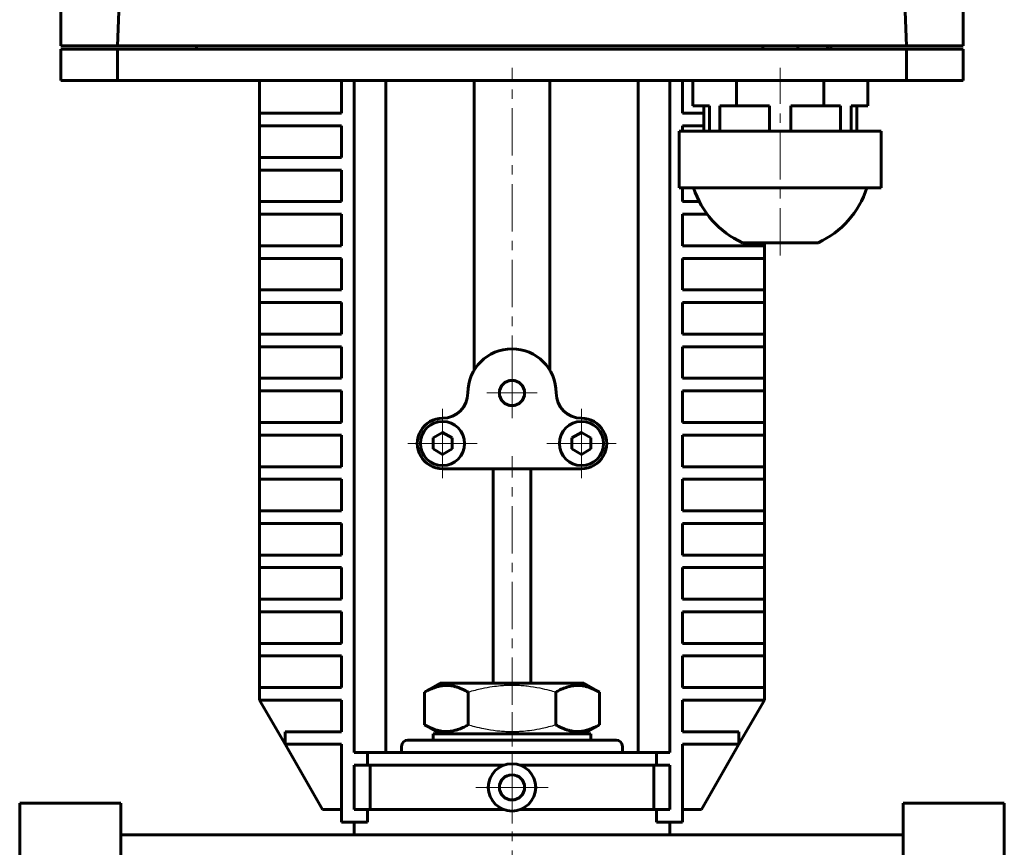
# Model space of a CAD drawing. Header units: millimetres. Extents: x -82 to 82, y -208 to 208.
# Tile 2 of 3: x -78 to 78, y -66 to 65. Entities that reach past the tile are written whole.
import ezdxf

# ---------------------------------------------------------------- set-up
doc = ezdxf.new("R2010")
doc.units = ezdxf.units.MM
for name, pattern in [('K5LT-1', [0]), ('K5LT_AXLED', [12, 7.5, -1.5, 1.5, -1.5]), ('K5LT_BASIC', [0])]:
    doc.linetypes.add(name, pattern=pattern)
doc.layers.add('Системный слой (1)', color=7, linetype='Continuous', true_color=0x6c6c6c)

# ---------------------------------------------------------------- blocks, each defined once
blk = doc.blocks.new('U17')
at = {"layer": 'Системный слой (1)', "color": 143, "linetype": 'K5LT_BASIC', "lineweight": 60, "true_color": 0x33acca}
for p, q in [((-17.5, -51.25), (-17.5, -50.25)), ((-17.5, -168.25), (-17.5, -145.25))]:
    blk.add_line(p, q, dxfattribs=at)
blk = doc.blocks.new('U18')
at = {"layer": 'Системный слой (1)', "color": 143, "linetype": 'K5LT_BASIC', "lineweight": 60, "true_color": 0x33acca}
for p, q in [((17.5, -51.25), (17.5, -50.25)), ((17.5, -168.25), (17.5, -145.25))]:
    blk.add_line(p, q, dxfattribs=at)
blk = doc.blocks.new('U19')
at = {"layer": 'Системный слой (1)', "color": 30, "linetype": 'K5LT_AXLED', "lineweight": 18, "true_color": 0xff8000}
for q in [(-11, 3.25), (-16.5, -2.25), (-5.5, -2.25), (-11, -7.75)]:
    blk.add_line((-11, -2.25), q, dxfattribs=at)
blk = doc.blocks.new('U20')
at = {"layer": 'Системный слой (1)', "color": 30, "linetype": 'K5LT_AXLED', "lineweight": 18, "true_color": 0xff8000}
for q in [(0, -51), (-5.75, -56.75), (5.75, -56.75), (0, -62.5)]:
    blk.add_line((0, -56.75), q, dxfattribs=at)
blk = doc.blocks.new('U21')
at = {"layer": 'Системный слой (1)', "color": 30, "linetype": 'K5LT_AXLED', "lineweight": 18, "true_color": 0xff8000}
for q in [(0, 9.75), (-4, 5.75), (4, 5.75), (0, 1.75)]:
    blk.add_line((0, 5.75), q, dxfattribs=at)
blk = doc.blocks.new('U22')
at = {"layer": 'Системный слой (1)', "color": 30, "linetype": 'K5LT_AXLED', "lineweight": 18, "true_color": 0xff8000}
for q in [(11, 3.25), (5.5, -2.25), (16.5, -2.25), (11, -7.75)]:
    blk.add_line((11, -2.25), q, dxfattribs=at)

msp = doc.modelspace()

# ---------------------------------------------------------------- linework, layer by layer
at = {"layer": 'Системный слой (1)', "color": 143, "linetype": 'K5LT_BASIC', "lineweight": 60, "true_color": 0x33acca}
for p, q in [((-62.5, 60.75), (-61.44, 91.1)), ((62.5, 60.75), (61.44, 91.1)), ((-71.5, 75.75), (-71.5, 60.75)), ((71.5, 75.75), (71.5, 60.75)), ((-69, 60.75), (-71.5, 60.75)), ((-71.5, 60.25), (-71.5, 55.25)), ((-69, 60.25), (-71.5, 60.25)), ((-65, 60.75), (-69, 60.75)), ((-65, 60.25), (-69, 60.25)), ((-65, 60.75), (-62.5, 60.75)), ((-62.5, 60.25), (-65, 60.25)), ((-57.5, 60.75), (-62.5, 60.75)), ((-62.5, 60.25), (-62.5, 55.25)), ((-62.5, 60.25), (-62.5, 55.25)), ((-57.5, 60.25), (-62.5, 60.25)), ((57.5, 60.75), (-57.5, 60.75)), ((57.5, 60.25), (-57.5, 60.25)), ((-50, 60.75), (-50, 60.25)), ((39.72, 60.75), (39.72, 60.25)), ((45.28, 60.75), (45.28, 60.25)), ((50, 60.75), (50, 60.25)), ((50.5, 60.75), (50.5, 60.25)), ((62.5, 60.75), (57.5, 60.75)), ((62.5, 60.25), (57.5, 60.25)), ((65, 60.75), (62.5, 60.75)), ((62.5, 60.25), (62.5, 55.25)), ((65, 60.25), (62.5, 60.25)), ((62.5, 60.25), (62.5, 55.25)), ((69, 60.75), (65, 60.75)), ((69, 60.25), (65, 60.25)), ((71.5, 60.75), (69, 60.75)), ((71.5, 60.25), (69, 60.25)), ((71.5, 60.25), (71.5, 55.25)), ((-69, 55.25), (-71.5, 55.25)), ((-65, 55.25), (-69, 55.25)), ((-62.5, 55.25), (-65, 55.25)), ((-57.5, 55.25), (-62.5, 55.25)), ((57.5, 55.25), (-57.5, 55.25)), ((-40, 50.07), (-40, 55.25)), ((-27, 50.07), (-27, 55.25)), ((-25, 55.25), (-25, -51.25)), ((-20, 55.25), (-20, -51.25)), ((-6, 9.36), (-6, 55.25)), ((6, 9.36), (6, 55.25)), ((20, 55.25), (20, -51.25)), ((25, 55.25), (25, -51.25)), ((27, 50.07), (27, 55.25)), ((28.64, 51.25), (28.64, 55.25)), ((35.57, 51.25), (35.57, 55.25)), ((49.43, 51.25), (49.43, 55.25)), ((56.36, 51.25), (56.36, 55.25)), ((62.5, 55.25), (57.5, 55.25)), ((65, 55.25), (62.5, 55.25)), ((69, 55.25), (65, 55.25)), ((71.5, 55.25), (69, 55.25)), ((-40, 50.07), (-38, 50.07)), ((-40, 48.07), (-40, 50.07)), ((-38, 50.07), (-27, 50.07)), ((30.38, 50.07), (27, 50.07)), ((31.27, 51.25), (28.64, 51.25)), ((30.38, 51.25), (30.38, 47.25)), ((31.27, 51.25), (31.27, 47.25)), ((35.57, 51.25), (32.95, 51.25)), ((32.95, 51.25), (32.95, 47.25)), ((40.82, 51.25), (35.57, 51.25)), ((40.82, 51.25), (40.82, 47.25)), ((49.43, 51.25), (44.18, 51.25)), ((44.18, 51.25), (44.18, 47.25)), ((52.05, 51.25), (49.43, 51.25)), ((52.05, 51.25), (52.05, 47.25)), ((53.73, 51.25), (53.73, 47.25)), ((56.36, 51.25), (53.73, 51.25)), ((54.62, 51.25), (54.62, 47.25)), ((-40, 43.07), (-40, 48.07)), ((-38, 48.07), (-40, 48.07)), ((-27, 48.07), (-38, 48.07)), ((-27, 43.07), (-27, 48.07)), ((26.5, 47.25), (29, 47.25)), ((26.5, 47.25), (26.5, 38.25)), ((27, 48.07), (30.38, 48.07)), ((27, 47.25), (27, 48.07)), ((29, 47.25), (40, 47.25)), ((40, 47.25), (45, 47.25)), ((45, 47.25), (56, 47.25)), ((56, 47.25), (58.5, 47.25)), ((58.5, 47.25), (58.5, 38.25)), ((-40, 43.07), (-38, 43.07)), ((-40, 41.07), (-40, 43.07)), ((-38, 43.07), (-27, 43.07)), ((-38, 41.07), (-40, 41.07)), ((-40, 36.07), (-40, 41.07)), ((-27, 41.07), (-38, 41.07)), ((-27, 36.07), (-27, 41.07)), ((29, 38.25), (26.5, 38.25)), ((27, 36.07), (27, 38.25)), ((40, 38.25), (29, 38.25)), ((45, 38.25), (40, 38.25)), ((56, 38.25), (45, 38.25)), ((58.5, 38.25), (56, 38.25)), ((-40, 36.07), (-38, 36.07)), ((-40, 34.07), (-40, 36.07)), ((-38, 36.07), (-27, 36.07)), ((29.68, 36.07), (27, 36.07)), ((-38, 34.07), (-40, 34.07)), ((-40, 29.07), (-40, 34.07)), ((-27, 34.07), (-38, 34.07)), ((-27, 29.07), (-27, 34.07)), ((27, 29.07), (27, 34.07)), ((27, 34.07), (30.93, 34.07)), ((-40, 27.07), (-40, 29.07)), ((-40, 29.07), (-38, 29.07)), ((-38, 29.07), (-27, 29.07)), ((38, 29.07), (27, 29.07)), ((36.5, 29.56), (42.5, 29.56)), ((38, 29.07), (40, 29.07)), ((40, 29.07), (40, 29.56)), ((40, 27.07), (40, 29.07)), ((42.5, 29.56), (48.5, 29.56)), ((-40, 22.07), (-40, 27.07)), ((-38, 27.07), (-40, 27.07)), ((-27, 27.07), (-38, 27.07)), ((-27, 22.07), (-27, 27.07)), ((27, 22.07), (27, 27.07)), ((27, 27.07), (38, 27.07)), ((40, 27.07), (38, 27.07)), ((40, 22.07), (40, 27.07)), ((-40, 22.07), (-38, 22.07)), ((-40, 20.07), (-40, 22.07)), ((-38, 22.07), (-27, 22.07)), ((38, 22.07), (27, 22.07)), ((38, 22.07), (40, 22.07)), ((40, 20.07), (40, 22.07)), ((-38, 20.07), (-40, 20.07)), ((-40, 15.07), (-40, 20.07)), ((-27, 20.07), (-38, 20.07)), ((-27, 15.07), (-27, 20.07)), ((27, 20.07), (38, 20.07)), ((27, 15.07), (27, 20.07)), ((40, 20.07), (38, 20.07)), ((40, 15.07), (40, 20.07)), ((-40, 13.07), (-40, 15.07)), ((-40, 15.07), (-38, 15.07)), ((-38, 15.07), (-27, 15.07)), ((38, 15.07), (27, 15.07)), ((38, 15.07), (40, 15.07)), ((40, 13.07), (40, 15.07)), ((-40, 8.07), (-40, 13.07)), ((-38, 13.07), (-40, 13.07)), ((-27, 13.07), (-38, 13.07)), ((-27, 8.07), (-27, 13.07)), ((27, 13.07), (38, 13.07)), ((27, 8.07), (27, 13.07)), ((40, 13.07), (38, 13.07)), ((40, 8.07), (40, 13.07)), ((-40, 8.07), (-38, 8.07)), ((-40, 6.07), (-40, 8.07)), ((-38, 8.07), (-27, 8.07)), ((38, 8.07), (27, 8.07)), ((38, 8.07), (40, 8.07)), ((40, 6.07), (40, 8.07)), ((-40, 1.07), (-40, 6.07)), ((-38, 6.07), (-40, 6.07)), ((-27, 6.07), (-38, 6.07)), ((-27, 1.07), (-27, 6.07)), ((27, 6.07), (38, 6.07)), ((27, 1.07), (27, 6.07)), ((40, 6.07), (38, 6.07)), ((40, 1.07), (40, 6.07)), ((-40, -0.93), (-40, 1.07)), ((-40, 1.07), (-38, 1.07)), ((-38, 1.07), (-27, 1.07)), ((38, 1.07), (27, 1.07)), ((38, 1.07), (40, 1.07)), ((40, -0.93), (40, 1.07)), ((-38, -0.93), (-40, -0.93)), ((-40, -5.93), (-40, -0.93)), ((-27, -0.93), (-38, -0.93)), ((-27, -5.93), (-27, -0.93)), ((-11, -0.52), (-12.5, -1.38)), ((-12.5, -1.38), (-12.5, -3.12)), ((-9.5, -1.38), (-11, -0.52)), ((-9.5, -3.12), (-9.5, -1.38)), ((11, -0.52), (9.5, -1.38)), ((9.5, -1.38), (9.5, -3.12)), ((12.5, -1.38), (11, -0.52)), ((12.5, -3.12), (12.5, -1.38)), ((27, -0.93), (38, -0.93)), ((27, -5.93), (27, -0.93)), ((40, -0.93), (38, -0.93)), ((40, -5.93), (40, -0.93)), ((-12.5, -3.12), (-11, -3.98)), ((-11, -3.98), (-9.5, -3.12)), ((9.5, -3.12), (11, -3.98)), ((11, -3.98), (12.5, -3.12)), ((-40, -5.93), (-38, -5.93)), ((-40, -7.93), (-40, -5.93)), ((-38, -5.93), (-27, -5.93)), ((38, -5.93), (27, -5.93)), ((38, -5.93), (40, -5.93)), ((40, -7.93), (40, -5.93)), ((-11, -6.25), (11, -6.25)), ((-3, -40.25), (-3, -6.25)), ((3, -40.25), (3, -6.25)), ((-40, -12.93), (-40, -7.93)), ((-38, -7.93), (-40, -7.93)), ((-27, -7.93), (-38, -7.93)), ((-27, -12.93), (-27, -7.93)), ((27, -12.93), (27, -7.93)), ((27, -7.93), (38, -7.93)), ((40, -7.93), (38, -7.93)), ((40, -12.93), (40, -7.93)), ((-40, -14.93), (-40, -12.93)), ((-40, -12.93), (-38, -12.93)), ((-38, -12.93), (-27, -12.93)), ((38, -12.93), (27, -12.93)), ((38, -12.93), (40, -12.93)), ((40, -14.93), (40, -12.93)), ((-40, -19.93), (-40, -14.93)), ((-38, -14.93), (-40, -14.93)), ((-27, -14.93), (-38, -14.93)), ((-27, -19.93), (-27, -14.93)), ((27, -14.93), (38, -14.93)), ((27, -19.93), (27, -14.93)), ((40, -14.93), (38, -14.93)), ((40, -19.93), (40, -14.93)), ((-40, -21.93), (-40, -19.93)), ((-40, -19.93), (-38, -19.93)), ((-38, -19.93), (-27, -19.93)), ((38, -19.93), (27, -19.93)), ((38, -19.93), (40, -19.93)), ((40, -21.93), (40, -19.93)), ((-38, -21.93), (-40, -21.93)), ((-40, -26.93), (-40, -21.93)), ((-27, -21.93), (-38, -21.93)), ((-27, -26.93), (-27, -21.93)), ((27, -21.93), (38, -21.93)), ((27, -26.93), (27, -21.93)), ((40, -21.93), (38, -21.93)), ((40, -26.93), (40, -21.93)), ((-40, -26.93), (-38, -26.93)), ((-40, -28.93), (-40, -26.93)), ((-38, -26.93), (-27, -26.93)), ((38, -26.93), (27, -26.93)), ((38, -26.93), (40, -26.93)), ((40, -28.93), (40, -26.93)), ((-38, -28.93), (-40, -28.93)), ((-40, -33.93), (-40, -28.93)), ((-27, -28.93), (-38, -28.93)), ((-27, -33.93), (-27, -28.93)), ((27, -33.93), (27, -28.93)), ((27, -28.93), (38, -28.93)), ((40, -28.93), (38, -28.93)), ((40, -33.93), (40, -28.93)), ((-40, -35.93), (-40, -33.93)), ((-40, -33.93), (-38, -33.93)), ((-38, -33.93), (-27, -33.93)), ((38, -33.93), (27, -33.93)), ((38, -33.93), (40, -33.93)), ((40, -35.93), (40, -33.93)), ((-40, -40.93), (-40, -35.93)), ((-38, -35.93), (-40, -35.93)), ((-27, -35.93), (-38, -35.93)), ((-27, -40.93), (-27, -35.93)), ((27, -40.93), (27, -35.93)), ((27, -35.93), (38, -35.93)), ((40, -35.93), (38, -35.93)), ((40, -40.93), (40, -35.93)), ((-13.86, -41.67), (-11.4, -40.25)), ((11.4, -40.25), (-11.4, -40.25)), ((13.86, -41.67), (11.4, -40.25)), ((-40, -42.93), (-40, -40.93)), ((-40, -40.93), (-38, -40.93)), ((-38, -40.93), (-27, -40.93)), ((-13.86, -46.83), (-13.86, -41.67)), ((-6.93, -46.83), (-6.93, -41.67)), ((6.93, -46.83), (6.93, -41.67)), ((13.86, -46.83), (13.86, -41.67)), ((38, -40.93), (27, -40.93)), ((38, -40.93), (40, -40.93)), ((40, -42.93), (40, -40.93)), ((-38, -42.93), (-40, -42.93)), ((-40, -42.93), (-35.96, -49.93)), ((-27, -42.93), (-38, -42.93)), ((-27, -47.93), (-27, -42.93)), ((27, -47.93), (27, -42.93)), ((27, -42.93), (38, -42.93)), ((35.96, -49.93), (40, -42.93)), ((40, -42.93), (38, -42.93)), ((-35.96, -47.93), (-33.96, -47.93)), ((-35.96, -49.93), (-35.96, -47.93)), ((-33.96, -47.93), (-27, -47.93)), ((-11.4, -48.25), (-13.86, -46.83)), ((-12.5, -49.25), (-12.5, -48.25)), ((-12.5, -48.25), (12.5, -48.25)), ((11.4, -48.25), (13.86, -46.83)), ((12.5, -49.25), (12.5, -48.25)), ((33.96, -47.93), (27, -47.93)), ((33.96, -47.93), (35.96, -47.93)), ((35.96, -49.93), (35.96, -47.93)), ((-16.5, -49.25), (16.5, -49.25)), ((-35.96, -49.93), (-30, -60.25)), ((-33.96, -49.93), (-35.96, -49.93)), ((-27, -49.93), (-33.96, -49.93)), ((-27, -62.25), (-27, -49.93)), ((-25, -51.25), (-22.91, -51.25)), ((-22.91, -53.25), (-22.91, -51.25)), ((-22.91, -51.25), (22.91, -51.25)), ((25, -51.25), (22.91, -51.25)), ((22.91, -53.25), (22.91, -51.25)), ((27, -49.93), (33.96, -49.93)), ((27, -62.25), (27, -49.93)), ((30, -60.25), (35.96, -49.93)), ((35.96, -49.93), (33.96, -49.93)), ((-22.91, -53.25), (-25, -53.25)), ((-25, -53.25), (-25, -60.25)), ((-22.91, -53.25), (-1.35, -53.25)), ((-22.45, -60.25), (-22.45, -53.25)), ((1.35, -53.25), (22.91, -53.25)), ((22.45, -60.25), (22.45, -53.25)), ((22.91, -53.25), (25, -53.25)), ((25, -53.25), (25, -60.25)), ((-78, -59.25), (-62, -59.25)), ((-78, -59.25), (-78, -68.46)), ((-62, -59.25), (-62, -68.46)), ((78, -59.25), (62, -59.25)), ((62, -59.25), (62, -68.46)), ((78, -59.25), (78, -68.46)), ((-27, -60.25), (-30, -60.25)), ((-25, -60.25), (-22.91, -60.25)), ((-22.91, -62.25), (-22.91, -60.25)), ((-22.91, -60.25), (-1.35, -60.25)), ((1.35, -60.25), (22.91, -60.25)), ((22.91, -62.25), (22.91, -60.25)), ((25, -60.25), (22.91, -60.25)), ((27, -60.25), (30, -60.25)), ((-22.91, -62.25), (-27, -62.25)), ((-25, -64.25), (-25, -62.25)), ((22.91, -62.25), (27, -62.25)), ((25, -64.25), (25, -62.25)), ((-24.92, -64.25), (-62, -64.25)), ((-24.92, -64.25), (24.92, -64.25)), ((62, -64.25), (24.92, -64.25))]:
    msp.add_line(p, q, dxfattribs=at)
at = {"layer": 'Системный слой (1)', "color": 30, "linetype": 'K5LT_AXLED', "lineweight": 18, "true_color": 0xff8000}
for p, q in [((0, 7.36), (0, 57.25)), ((42.5, 27.56), (42.5, 57.25)), ((0, -43.67), (0, -4.25)), ((0, -170.25), (0, -44.83))]:
    msp.add_line(p, q, dxfattribs=at)
at = {"layer": 'Системный слой (1)', "color": 143, "linetype": 'K5LT_BASIC', "lineweight": 60, "true_color": 0x33acca}
for centre, radius in [((0, 5.75), 2), ((-11, -2.25), 3.5), ((11, -2.25), 3.5), ((0, -56.75), 3.75), ((0, -56.75), 2)]:
    msp.add_circle(centre, radius, dxfattribs=at)
for centre, radius, start, end in [((42.5, 42.67), 14.42, 197.8469, 245.4104), ((42.5, 42.67), 14.42, 294.5896, 342.1531), ((0, 5.75), 7, 0, 180), ((-11, 5.75), 4, 270, 0), ((11, 5.75), 4, 180, 270), ((-11, -2.25), 4, 90, 210), ((11, -2.25), 4, 330, 90), ((-11, -2.25), 4, 210, 270), ((11, -2.25), 4, 270, 330), ((-16.5, -50.25), 1, 90, 180), ((16.5, -50.25), 1, 0, 90)]:
    msp.add_arc(centre, radius, start, end, dxfattribs=at)
for points in [[(-6.93, -41.67), (-7.2, -41.51), (-7.64, -41.28), (-8.23, -41.03), (-8.63, -40.89), (-9.01, -40.77), (-9.4, -40.68), (-9.85, -40.62), (-10.27, -40.59), (-10.68, -40.6), (-11.06, -40.64), (-11.44, -40.7), (-11.86, -40.8), (-12.45, -40.98), (-13.14, -41.27), (-13.64, -41.54), (-13.86, -41.67)], [(13.86, -41.67), (13.59, -41.51), (13.14, -41.28), (12.55, -41.03), (12.15, -40.89), (11.77, -40.77), (11.38, -40.68), (10.93, -40.62), (10.51, -40.59), (10.11, -40.6), (9.72, -40.64), (9.35, -40.7), (8.92, -40.8), (8.33, -40.98), (7.65, -41.27), (7.15, -41.54), (6.93, -41.67)], [(-13.86, -46.83), (-13.59, -46.99), (-13.14, -47.22), (-12.55, -47.47), (-12.15, -47.61), (-11.77, -47.73), (-11.38, -47.82), (-10.93, -47.88), (-10.51, -47.91), (-10.11, -47.9), (-9.72, -47.86), (-9.35, -47.8), (-8.92, -47.7), (-8.33, -47.52), (-7.65, -47.23), (-7.15, -46.96), (-6.93, -46.83)], [(6.93, -46.83), (7.2, -46.99), (7.64, -47.22), (8.23, -47.47), (8.63, -47.61), (9.01, -47.73), (9.4, -47.82), (9.85, -47.88), (10.27, -47.91), (10.68, -47.9), (11.06, -47.86), (11.44, -47.8), (11.86, -47.7), (12.45, -47.52), (13.14, -47.23), (13.64, -46.96), (13.86, -46.83)]]:
    msp.add_open_spline(points, degree=3, knots=[0, 0, 0, 0, 2.031977, 3.339718, 4.35691, 4.982864, 6.146734, 7.197334, 8.231074, 9.204643, 10.126104, 11.032386, 11.927409, 13.242826, 15.356581, 17, 17, 17, 17], dxfattribs=at)
at = {"layer": 'Системный слой (1)', "color": 7, "linetype": 'K5LT-1'}
for points in [[(6.93, -41.67), (6.61, -41.58), (5.78, -41.35), (4.28, -41), (2.77, -40.76), (1.61, -40.65), (0.96, -40.62), (0.54, -40.6), (0.19, -40.6), (-0.19, -40.6), (-0.67, -40.6), (-1.24, -40.63), (-2.06, -40.69), (-3.24, -40.83), (-4.59, -41.07), (-5.86, -41.37), (-6.57, -41.57), (-6.93, -41.67)], [(-6.93, -46.83), (-6.61, -46.92), (-5.78, -47.15), (-4.28, -47.5), (-2.77, -47.74), (-1.61, -47.85), (-0.96, -47.88), (-0.54, -47.9), (-0.19, -47.9), (0.19, -47.9), (0.67, -47.9), (1.24, -47.87), (2.06, -47.81), (3.24, -47.67), (4.59, -47.43), (5.86, -47.13), (6.57, -46.93), (6.93, -46.83)]]:
    msp.add_open_spline(points, degree=3, knots=[0, 0, 0, 0, 3.152296, 8.024027, 14.430358, 17.4743, 18.996271, 20.518242, 21.409855, 22.301468, 24.084694, 25.867919, 27.651145, 31.792504, 37.072525, 40.536262, 44, 44, 44, 44], dxfattribs=at)

# ---------------------------------------------------------------- block references
at = {"layer": 'Системный слой (1)'}
for name in ['U21', 'U19', 'U22', 'U17', 'U20', 'U18']:
    msp.add_blockref(name, (0, 0), dxfattribs=at)

doc.saveas('drawing.dxf')
